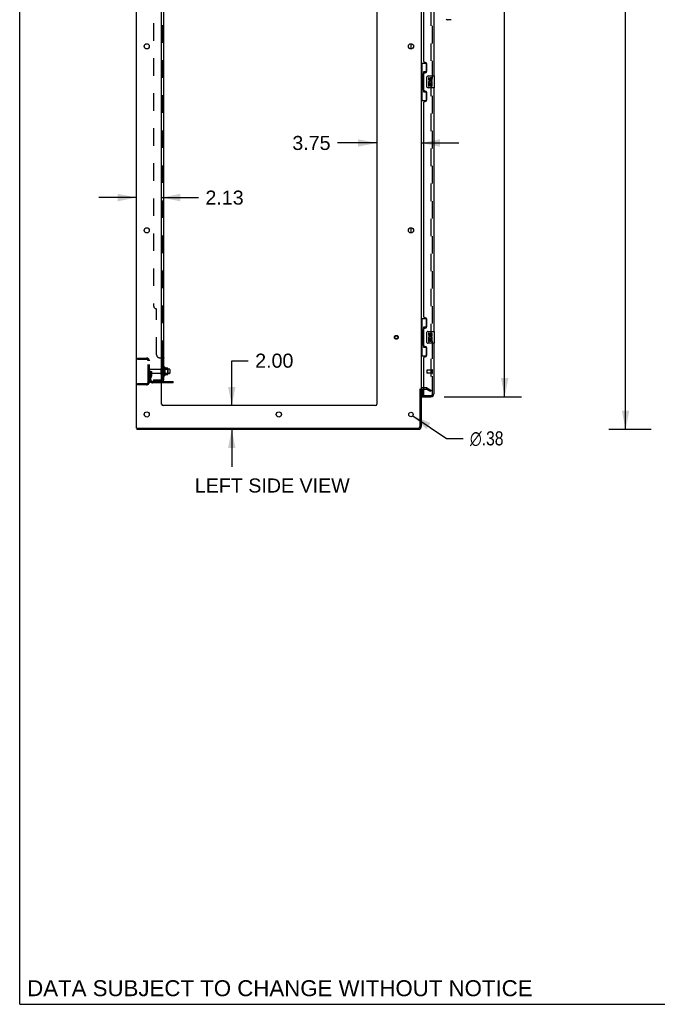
# Model space of a CAD drawing. Header units: inches. Extents: x 0 to 268, y 0 to 174.
# Tile 1 of 88: x 0 to 54, y 0 to 83. Entities that reach past the tile are written whole.
import ezdxf

# ---------------------------------------------------------------- set-up
doc = ezdxf.new("R2010")
doc.units = ezdxf.units.IN
doc.header["$LTSCALE"] = 14.749625
doc.header["$MEASUREMENT"] = 0
doc.linetypes.add('HIDDEN', pattern=[0.2, 0.1, -0.1])
doc.layers.get('0').update_dxf_attribs({"linetype": 'CONTINUOUS'})
for name, color, linetype in [('DEFAULT_2', 8, 'HIDDEN'), ('DIMENSIONS', 7, 'CONTINUOUS'), ('LEFTHAND_DOOR_ASSEMBLY', 7, 'CONTINUOUS'), ('RIGHTHAND_DOOR_ASSEMBLY', 7, 'CONTINUOUS'), ('SUBPANEL', 7, 'CONTINUOUS')]:
    doc.layers.add(name, color=color, linetype=linetype)
doc.styles.get("Standard").update_dxf_attribs({"font": 'arial.ttf'})
doc.styles.add('TEXTSTYLE_1', font='gdt', dxfattribs={"width": 0.8})
doc.dimstyles.new('DIMSTYLE_1', dxfattribs={"dimtxt": 1.183125, "dimasz": 1.5775, "dimexe": 0.09, "dimexo": 0.07, "dimgap": 0.0375, "dimtad": 0, "dimtih": 1, "dimtoh": 1, "dimzin": 4, "dimdsep": 46, "dimtxsty": 'Standard', "dimblk": '_FILLED', "dimblk1": '_FILLED', "dimblk2": '_FILLED', "dimcen": 0.09, "dimadec": 3, "dimazin": 1, "dimtfac": 1, "dimtdec": 3, "dimtofl": 0, "dimtmove": 0, "dimatfit": 3, "dimldrblk": '_FILLED', "dimfxl": 0, "dimtolj": 1, "dimtzin": 4, "dimarcsym": 0})
doc.dimstyles.new('DIMSTYLE_2', dxfattribs={"dimtxt": 1.183125, "dimasz": 1.5775, "dimexe": 0.09, "dimexo": 0.07, "dimgap": 0.09, "dimtad": 0, "dimtih": 1, "dimtoh": 1, "dimzin": 4, "dimdsep": 46, "dimtxsty": 'Standard', "dimblk": '_FILLED', "dimblk1": '_FILLED', "dimblk2": '_FILLED', "dimcen": 0.09, "dimadec": 3, "dimazin": 1, "dimtfac": 1, "dimtdec": 3, "dimtofl": 0, "dimtmove": 0, "dimatfit": 1, "dimldrblk": '_FILLED', "dimfxl": 0, "dimtolj": 1, "dimtzin": 4, "dimarcsym": 0})

# ---------------------------------------------------------------- blocks, each defined once
blk = doc.blocks.new('_FILLED')
at = {"color": 0, "linetype": 'ByBlock'}
blk.add_solid([(0, 0), (-1, 0.2), (-1, -0.2)], dxfattribs=at)
blk = doc.blocks.new('*D9')
at = {"layer": 'DIMENSIONS', "color": 2, "linetype": 'Continuous'}
for p, q in [((35.74, 125.657), (42.257, 125.657)), ((40.838, 125.657), (40.838, 90.594)), ((40.838, 51.157), (40.838, 86.453)), ((35.74, 51.157), (42.257, 51.157))]:
    blk.add_line(p, q, dxfattribs=at)
at = {"layer": 'DIMENSIONS', "color": 2, "linetype": 'Continuous', "xscale": 1.5775, "yscale": 1.5775, "zscale": 1.5775}
for p, rotation in [((40.838, 125.657), 90), ((40.838, 51.157), 270)]:
    blk.add_blockref('_FILLED', p, dxfattribs=dict(at, rotation=rotation))
at = {"layer": 'DIMENSIONS', "color": 2, "linetype": 'Continuous', "insert": (40.838, 90.003), "char_height": 1.1831, "width": 6.05197, "attachment_point": 2, "line_spacing_factor": 0.9}
blk.add_mtext('74.50\\PDOORS', dxfattribs=at)
blk = doc.blocks.new('*D12')
at = {"layer": 'DIMENSIONS', "color": 2, "linetype": 'Continuous'}
for p, q in [((17.862, 50.407), (17.862, 54.188)), ((17.862, 54.188), (19.242, 54.188)), ((17.862, 48.407), (17.862, 45.252))]:
    blk.add_line(p, q, dxfattribs=at)
at = {"layer": 'DIMENSIONS', "color": 2, "linetype": 'Continuous', "xscale": 1.5775, "yscale": 1.5775, "zscale": 1.5775}
for p, rotation in [((17.862, 50.407), 270), ((17.862, 48.407), 90)]:
    blk.add_blockref('_FILLED', p, dxfattribs=dict(at, rotation=rotation))
at = {"layer": 'DIMENSIONS', "color": 2, "linetype": 'Continuous', "insert": (19.833, 54.78), "char_height": 1.1831, "width": 3.21511, "attachment_point": 1, "line_spacing_factor": 0.9}
blk.add_mtext('2.00', dxfattribs=at)
blk = doc.blocks.new('*D13')
at = {"layer": 'DIMENSIONS', "color": 2, "linetype": 'Continuous'}
for p, q in [((9.824, 67.919), (6.669, 67.919)), ((11.949, 67.919), (15.051, 67.919))]:
    blk.add_line(p, q, dxfattribs=at)
at = {"layer": 'DIMENSIONS', "color": 2, "linetype": 'Continuous', "xscale": 1.5775, "yscale": 1.5775, "zscale": 1.5775}
blk.add_blockref('_FILLED', (9.824, 67.919), dxfattribs=at)
at = {"layer": 'DIMENSIONS', "color": 2, "linetype": 'Continuous', "xscale": 1.5775, "yscale": 1.5775, "zscale": 1.5775, "rotation": 180}
blk.add_blockref('_FILLED', (11.949, 67.919), dxfattribs=at)
at = {"layer": 'DIMENSIONS', "color": 2, "linetype": 'Continuous', "insert": (15.643, 68.51), "char_height": 1.1831, "width": 3.21511, "attachment_point": 1, "line_spacing_factor": 0.9}
blk.add_mtext('2.13', dxfattribs=at)
blk = doc.blocks.new('*D14')
at = {"layer": 'DIMENSIONS', "color": 2, "linetype": 'Continuous'}
for p, q in [((30.074, 72.517), (26.77, 72.517)), ((33.824, 72.517), (36.979, 72.517))]:
    blk.add_line(p, q, dxfattribs=at)
at = {"layer": 'DIMENSIONS', "color": 2, "linetype": 'Continuous', "xscale": 1.5775, "yscale": 1.5775, "zscale": 1.5775}
blk.add_blockref('_FILLED', (30.074, 72.517), dxfattribs=at)
at = {"layer": 'DIMENSIONS', "color": 2, "linetype": 'Continuous', "xscale": 1.5775, "yscale": 1.5775, "zscale": 1.5775, "rotation": 180}
blk.add_blockref('_FILLED', (33.824, 72.517), dxfattribs=at)
at = {"layer": 'DIMENSIONS', "color": 2, "linetype": 'Continuous', "insert": (26.178, 73.109), "char_height": 1.1831, "width": 3.21511, "attachment_point": 3, "line_spacing_factor": 0.9}
blk.add_mtext('3.75', dxfattribs=at)
blk = doc.blocks.new('*D18')
at = {"layer": 'DIMENSIONS', "color": 2, "linetype": 'Continuous'}
for p, q in [((53.166, 128.407), (49.605, 128.407)), ((51.025, 128.407), (51.025, 89.59)), ((51.025, 48.407), (51.025, 87.224)), ((53.166, 48.407), (49.605, 48.407))]:
    blk.add_line(p, q, dxfattribs=at)
at = {"layer": 'DIMENSIONS', "color": 2, "linetype": 'Continuous', "xscale": 1.5775, "yscale": 1.5775, "zscale": 1.5775}
for p, rotation in [((51.025, 128.407), 90), ((51.025, 48.407), 270)]:
    blk.add_blockref('_FILLED', p, dxfattribs=dict(at, rotation=rotation))
at = {"layer": 'DIMENSIONS', "color": 2, "linetype": 'Continuous', "insert": (51.025, 88.999), "char_height": 1.1831, "width": 4.13434, "attachment_point": 2, "line_spacing_factor": 0.9}
blk.add_mtext('80.00', dxfattribs=at)
blk = doc.blocks.new('*D20')
at = {"layer": 'DIMENSIONS', "color": 2, "linetype": 'Continuous'}
for p, q in [((33.105, 49.553), (35.953, 47.649)), ((35.953, 47.649), (37.334, 47.649))]:
    blk.add_line(p, q, dxfattribs=at)
at = {"layer": 'DIMENSIONS', "color": 2, "linetype": 'Continuous', "xscale": 1.5775, "yscale": 1.5775, "zscale": 1.5775, "rotation": 146.2425414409}
blk.add_blockref('_FILLED', (33.105, 49.553), dxfattribs=at)
at = {"layer": 'DIMENSIONS', "color": 2, "linetype": 'Continuous', "insert": (37.925, 48.241), "char_height": 1.18312, "width": 3.87338, "attachment_point": 1, "line_spacing_factor": 0.9, "style": 'TEXTSTYLE_1'}
blk.add_mtext('{\\fgdt;n}\\fArial;.38', dxfattribs=at)

msp = doc.modelspace()

# ---------------------------------------------------------------- linework, layer by layer
at = {"color": 7, "linetype": 'Continuous'}
for p, q in [((0, 0), (0, 173.525)), ((32.97, 80.44), (32.97, 80.875)), ((32.97, 64.94), (32.97, 65.375)), ((12.223, 53.638), (12.223, 52.926)), ((12.479, 53.56), (12.251, 53.56)), ((12.489, 53.027), (12.489, 53.538)), ((12.623, 53.47), (12.489, 53.47)), ((12.623, 53.095), (12.489, 53.095)), ((12.653, 53.44), (12.653, 53.125)), ((12.928, 52.334), (11.949, 52.334)), ((12.479, 53.005), (12.251, 53.005)), ((12.928, 52.334), (12.928, 52.438)), ((33.72, 51.803), (33.824, 51.803)), ((9.876, 48.511), (9.876, 48.407)), ((9.881, 48.511), (9.914, 48.511)), ((0, 0), (268.175, 0))]:
    msp.add_line(p, q, dxfattribs=at)
at = {"color": 3, "linetype": 'Continuous'}
for p, q in [((9.824, 48.511), (9.824, 128.303)), ((11.949, 50.532), (11.949, 124.907)), ((30.074, 124.907), (30.074, 50.532)), ((33.824, 124.959), (33.824, 51.855)), ((11.949, 52.438), (12.928, 52.438)), ((33.72, 48.654), (33.72, 51.814)), ((33.824, 51.803), (33.824, 48.654)), ((34.028, 51.803), (33.967, 51.803)), ((29.949, 50.407), (12.074, 50.407)), ((9.824, 48.511), (9.881, 48.511)), ((33.578, 48.407), (9.876, 48.407)), ((9.914, 48.511), (33.578, 48.511))]:
    msp.add_line(p, q, dxfattribs=at)
for centre, radius in [((10.699, 80.657), 0.219), ((32.949, 80.657), 0.219), ((10.699, 65.157), 0.219), ((32.949, 65.157), 0.219), ((10.699, 49.657), 0.219), ((21.824, 49.657), 0.219), ((32.949, 49.657), 0.188)]:
    msp.add_circle(centre, radius, dxfattribs=at)
at = {"color": 7, "linetype": 'Continuous'}
for centre, radius, start, end in [((11.973, 53.54), 0.055, 360, 115.90936), ((12.192, 53.616), 0.0384, 34.44966, 180), ((11.623, 53.282), 0.698, 23.96793, 30.66313), ((12.27, 53.57), 0.01, 203.96793, 270), ((12.479, 53.55), 0.01, 5.19383, 90), ((12.348, 53.538), 0.141, 0, 5.20805), ((12.623, 53.44), 0.03, 359.99999, 90), ((12.623, 53.125), 0.03, 270, 0.00001), ((11.973, 53.025), 0.055, 244.09064, 0), ((12.192, 52.948), 0.0384, 180, 325.55034), ((11.623, 53.282), 0.698, 329.33687, 336.03207), ((12.27, 52.995), 0.01, 90, 156.03207), ((12.479, 53.015), 0.01, 270, 354.80617), ((12.348, 53.027), 0.141, 354.79195, 360)]:
    msp.add_arc(centre, radius, start, end, dxfattribs=at)
at = {"color": 3, "linetype": 'Continuous'}
for centre, radius, start, end in [((33.967, 51.661), 0.142, 90, 180), ((12.074, 50.532), 0.125, 180, 270), ((29.949, 50.532), 0.125, 270, 360), ((33.578, 48.654), 0.246, 270, 360), ((33.578, 48.654), 0.142, 270, 360)]:
    msp.add_arc(centre, radius, start, end, dxfattribs=at)
at = {"layer": 'DEFAULT_2', "color": 8, "linetype": 'HIDDEN'}
for p, q in [((34.637, 125.142), (34.637, 51.673)), ((9.928, 54.407), (10.682, 54.407)), ((9.928, 54.303), (9.928, 54.407)), ((9.928, 54.303), (10.682, 54.303)), ((10.824, 52.404), (10.824, 54.161)), ((10.928, 52.404), (10.928, 54.161)), ((11.032, 53.282), (10.928, 53.282)), ((11.856, 53.447), (10.958, 53.447)), ((11.856, 53.117), (10.958, 53.117)), ((11.018, 52.942), (11.018, 53.282)), ((11.018, 53.107), (11.122, 53.107)), ((11.032, 53.282), (11.122, 53.282)), ((11.032, 52.581), (11.032, 53.282)), ((11.122, 52.942), (11.122, 53.282)), ((11.918, 53.025), (11.918, 53.54)), ((12.028, 53.025), (12.028, 53.54)), ((12.489, 53.47), (12.028, 53.47)), ((12.489, 53.095), (12.028, 53.095)), ((12.153, 53.616), (12.153, 52.948)), ((12.173, 53.466), (12.153, 53.486)), ((12.173, 53.099), (12.153, 53.079)), ((12.173, 53.466), (12.469, 53.466)), ((12.173, 53.466), (12.173, 53.099)), ((12.173, 53.099), (12.469, 53.099)), ((12.469, 53.466), (12.489, 53.486)), ((12.469, 53.466), (12.469, 53.099)), ((12.469, 53.099), (12.489, 53.079)), ((9.928, 52.261), (10.682, 52.261)), ((9.928, 52.261), (9.928, 52.157)), ((11.016, 52.936), (10.968, 52.868)), ((11.101, 52.875), (11.052, 52.807)), ((11.949, 52.438), (11.175, 52.438)), ((11.949, 52.334), (11.175, 52.334)), ((12.425, 52.334), (12.425, 52.438)), ((12.681, 52.334), (12.681, 52.438)), ((10.682, 52.157), (9.928, 52.157)), ((34.229, 51.907), (33.967, 51.907)), ((34.028, 51.803), (34.229, 51.803)), ((34.585, 51.603), (34.245, 51.799)), ((34.297, 51.889), (34.637, 51.693)), ((34.637, 51.693), (34.585, 51.603)), ((34.612, 51.655), (34.614, 51.654))]:
    msp.add_line(p, q, dxfattribs=at)
for points in [[(34.62, 51.653), (34.619, 51.653), (34.617, 51.653), (34.615, 51.653), (34.614, 51.654)], [(34.637, 51.673), (34.637, 51.67), (34.636, 51.668), (34.636, 51.666), (34.635, 51.664), (34.634, 51.662), (34.633, 51.66), (34.632, 51.658), (34.63, 51.657), (34.629, 51.656), (34.627, 51.655), (34.625, 51.654), (34.623, 51.653), (34.621, 51.653), (34.62, 51.653)]]:
    msp.add_lwpolyline(points, dxfattribs=at)
for radius in [0.164, 0.124]:
    msp.add_circle((31.72, 56.157), radius, dxfattribs=at)
for centre, radius, start, end in [((10.682, 54.161), 0.246, 0, 90), ((10.682, 54.161), 0.142, 0, 90), ((10.958, 53.417), 0.03, 90, 180), ((10.958, 53.147), 0.03, 180, 270), ((11.856, 53.51), 0.0625, 270, 360), ((11.856, 53.055), 0.0625, 0, 90), ((11.973, 53.54), 0.055, 115.90936, 180), ((10.682, 52.404), 0.246, 270, 360), ((10.682, 52.404), 0.142, 270, 360), ((11.136, 52.746), 0.208, 144.24611, 180), ((11.175, 52.581), 0.246, 180, 270), ((11.008, 52.942), 0.01, 324.24611, 360), ((11.136, 52.746), 0.104, 144.24611, 180), ((11.175, 52.581), 0.142, 180, 270), ((11.008, 52.942), 0.114, 324.24611, 360), ((11.973, 53.025), 0.055, 180, 244.09064), ((33.967, 51.661), 0.246, 90, 180), ((34.229, 51.77), 0.137, 60, 90), ((34.229, 51.77), 0.033, 60, 90)]:
    msp.add_arc(centre, radius, start, end, dxfattribs=at)
at = {"layer": 'LEFTHAND_DOOR_ASSEMBLY', "color": 8, "linetype": 'HIDDEN'}
for p, q in [((34.778, 51.404), (34.778, 125.411)), ((34.278, 53.375), (34.278, 53.147)), ((34.735, 53.385), (34.288, 53.385)), ((34.735, 53.137), (34.288, 53.137)), ((34.735, 53.403), (34.735, 53.119)), ((34.048, 51.261), (34.636, 51.261))]:
    msp.add_line(p, q, dxfattribs=at)
at = {"layer": 'LEFTHAND_DOOR_ASSEMBLY', "color": 3, "linetype": 'Continuous'}
for p, q in [((34.882, 98.657), (34.882, 78.157)), ((34.028, 79.365), (34.028, 97.45)), ((34.148, 79.305), (34.088, 79.305)), ((34.278, 78.555), (34.278, 79.175)), ((34.028, 76.95), (34.028, 78.365)), ((34.088, 78.425), (34.148, 78.425)), ((34.882, 77.157), (34.882, 56.657)), ((34.148, 76.89), (34.088, 76.89)), ((34.278, 76.14), (34.278, 76.76)), ((34.028, 57.865), (34.028, 75.95)), ((34.088, 76.01), (34.148, 76.01)), ((34.148, 57.805), (34.088, 57.805)), ((34.278, 57.055), (34.278, 57.675)), ((34.028, 55.45), (34.028, 56.865)), ((34.088, 56.925), (34.148, 56.925)), ((34.882, 55.657), (34.882, 51.404)), ((34.148, 55.39), (34.088, 55.39)), ((34.278, 54.64), (34.278, 55.26)), ((34.028, 51.281), (34.028, 54.45)), ((34.088, 54.51), (34.148, 54.51)), ((33.903, 51.157), (34.636, 51.157))]:
    msp.add_line(p, q, dxfattribs=at)
at = {"layer": 'LEFTHAND_DOOR_ASSEMBLY', "color": 7, "linetype": 'Continuous'}
for p, q in [((36.275, 82.895), (35.993, 82.895)), ((33.824, 79.232), (34.265, 79.232)), ((33.863, 79.232), (33.863, 78.207)), ((34.228, 79.232), (34.228, 78.452)), ((33.842, 78.207), (33.964, 78.207)), ((33.842, 78.207), (33.842, 77.107)), ((33.964, 78.237), (33.964, 78.258)), ((33.964, 77.107), (33.964, 78.207)), ((34.228, 78.497), (34.001, 78.497)), ((34.001, 78.497), (34.001, 76.817)), ((34.287, 77.257), (34.287, 78.057)), ((34.387, 78.157), (34.927, 78.157)), ((34.488, 78.003), (34.425, 78.003)), ((34.425, 78.003), (34.425, 77.867)), ((34.488, 77.867), (34.488, 78.003)), ((34.553, 77.929), (34.553, 77.86)), ((34.942, 77.172), (34.942, 78.142)), ((33.842, 77.107), (33.964, 77.107)), ((33.863, 77.107), (33.863, 76.082)), ((34.927, 77.157), (34.387, 77.157)), ((34.443, 77.542), (34.425, 77.542)), ((34.425, 77.542), (34.425, 77.311)), ((34.425, 77.311), (34.488, 77.311)), ((34.478, 77.542), (34.505, 77.561)), ((34.478, 77.542), (34.739, 77.542)), ((34.488, 77.479), (34.553, 77.479)), ((34.488, 77.311), (34.488, 77.479)), ((34.553, 77.479), (34.553, 77.343)), ((34.553, 77.343), (34.614, 77.343)), ((34.614, 77.867), (34.614, 77.909)), ((34.614, 77.479), (34.676, 77.479)), ((34.614, 77.343), (34.614, 77.479)), ((34.669, 77.578), (34.726, 77.553)), ((34.676, 77.909), (34.676, 77.772)), ((34.676, 77.772), (34.739, 77.772)), ((34.676, 77.479), (34.676, 77.311)), ((34.676, 77.311), (34.739, 77.311)), ((34.739, 77.772), (34.739, 77.909)), ((34.739, 77.311), (34.739, 77.542)), ((33.964, 77.056), (33.964, 77.077)), ((34.001, 76.817), (34.228, 76.817)), ((34.228, 76.862), (34.228, 76.082)), ((33.824, 76.082), (34.265, 76.082)), ((33.824, 57.732), (34.265, 57.732)), ((33.863, 57.732), (33.863, 56.707)), ((34.228, 57.732), (34.228, 56.952)), ((33.842, 56.707), (33.964, 56.707)), ((33.842, 56.707), (33.842, 55.607)), ((33.964, 56.737), (33.964, 56.758)), ((33.964, 55.607), (33.964, 56.707)), ((34.228, 56.997), (34.001, 56.997)), ((34.001, 56.997), (34.001, 55.317)), ((34.287, 55.757), (34.287, 56.557)), ((34.387, 56.657), (34.927, 56.657)), ((34.488, 56.503), (34.425, 56.503)), ((34.425, 56.503), (34.425, 56.367)), ((34.488, 56.367), (34.488, 56.503)), ((34.553, 56.429), (34.553, 56.36)), ((34.614, 56.367), (34.614, 56.409)), ((34.676, 56.409), (34.676, 56.272)), ((34.739, 56.272), (34.739, 56.409)), ((34.942, 55.672), (34.942, 56.642)), ((33.842, 55.607), (33.964, 55.607)), ((33.863, 55.607), (33.863, 54.582)), ((33.964, 55.556), (33.964, 55.577)), ((34.927, 55.657), (34.387, 55.657)), ((34.443, 56.042), (34.425, 56.042)), ((34.425, 56.042), (34.425, 55.811)), ((34.425, 55.811), (34.488, 55.811)), ((34.478, 56.042), (34.505, 56.061)), ((34.478, 56.042), (34.739, 56.042)), ((34.488, 55.979), (34.553, 55.979)), ((34.488, 55.811), (34.488, 55.979)), ((34.553, 55.979), (34.553, 55.843)), ((34.553, 55.843), (34.614, 55.843)), ((34.614, 55.979), (34.676, 55.979)), ((34.614, 55.843), (34.614, 55.979)), ((34.669, 56.078), (34.726, 56.053)), ((34.676, 56.272), (34.739, 56.272)), ((34.676, 55.979), (34.676, 55.811)), ((34.676, 55.811), (34.739, 55.811)), ((34.739, 55.811), (34.739, 56.042)), ((34.001, 55.317), (34.228, 55.317)), ((34.228, 55.362), (34.228, 54.582)), ((33.824, 54.582), (34.265, 54.582)), ((33.903, 51.788), (33.903, 51.281)), ((33.903, 51.261), (34.048, 51.261)), ((33.903, 51.261), (33.903, 51.157))]:
    msp.add_line(p, q, dxfattribs=at)
for points in [[(34.001, 78.473), (34.002, 78.47), (34.002, 78.466), (34.003, 78.462), (34.004, 78.458), (34.006, 78.453), (34.008, 78.448), (34.01, 78.443), (34.013, 78.437), (34.017, 78.43), (34.021, 78.423), (34.025, 78.416), (34.03, 78.408), (34.035, 78.4), (34.037, 78.396)], [(34.287, 78.057), (34.288, 78.063), (34.288, 78.07), (34.289, 78.076), (34.29, 78.082), (34.292, 78.088), (34.294, 78.093)], [(34.294, 77.221), (34.292, 77.227), (34.29, 77.233), (34.289, 77.239), (34.288, 77.245), (34.288, 77.251), (34.287, 77.257)], [(34.037, 76.918), (34.035, 76.915), (34.03, 76.906), (34.025, 76.898), (34.021, 76.891), (34.017, 76.884), (34.013, 76.878), (34.01, 76.872), (34.008, 76.866), (34.006, 76.861), (34.004, 76.856), (34.003, 76.852), (34.002, 76.848), (34.002, 76.844), (34.001, 76.841)], [(34.001, 56.973), (34.002, 56.97), (34.002, 56.966), (34.003, 56.962), (34.004, 56.958), (34.006, 56.953), (34.008, 56.948), (34.01, 56.943), (34.013, 56.937), (34.017, 56.93), (34.021, 56.923), (34.025, 56.916), (34.03, 56.908), (34.035, 56.9), (34.037, 56.896)], [(34.287, 56.557), (34.288, 56.563), (34.288, 56.57), (34.289, 56.576), (34.29, 56.582), (34.292, 56.588), (34.294, 56.593)], [(34.294, 55.721), (34.292, 55.727), (34.29, 55.733), (34.289, 55.739), (34.288, 55.745), (34.288, 55.751), (34.287, 55.757)], [(34.037, 55.418), (34.035, 55.415), (34.03, 55.406), (34.025, 55.398), (34.021, 55.391), (34.017, 55.384), (34.013, 55.378), (34.01, 55.372), (34.008, 55.366), (34.006, 55.361), (34.004, 55.356), (34.003, 55.352), (34.002, 55.348), (34.002, 55.344), (34.001, 55.341)]]:
    msp.add_lwpolyline(points, dxfattribs=at)
for centre, radius, start, end in [((35.993, 82.974), 0.0787, 180, 270), ((36.275, 82.974), 0.0787, 270, 315), ((34.387, 78.057), 0.1, 90, 158.79459), ((34.645, 77.909), 0.0943, 68.69989, 167.43379), ((34.645, 77.909), 0.0314, 0, 180.04847), ((34.645, 77.909), 0.0943, 0, 68.67039), ((34.927, 78.142), 0.015, 0, 90), ((34.387, 77.257), 0.1, 201.20502, 270), ((34.519, 77.867), 0.0943, 180, 360), ((34.579, 77.615), 0.154, 161.41988, 206.19629), ((34.582, 77.615), 0.157, 336.59665, 161.87913), ((34.582, 77.615), 0.157, 205.73705, 207.8532), ((34.519, 77.867), 0.0314, 180, 261.22946), ((34.582, 77.615), 0.0943, 336.59665, 215.11217), ((34.519, 77.872), 0.0362, 263.42855, 341.76278), ((34.927, 77.172), 0.015, 270, 360), ((34.387, 56.557), 0.1, 90, 158.79459), ((34.645, 56.409), 0.0943, 68.69989, 167.43379), ((34.645, 56.409), 0.0314, 0, 180.04847), ((34.645, 56.409), 0.0943, 0, 68.67039), ((34.927, 56.642), 0.015, 0, 90), ((34.387, 55.757), 0.1, 201.20502, 270), ((34.519, 56.367), 0.0943, 180, 360), ((34.579, 56.115), 0.154, 161.41988, 206.19629), ((34.582, 56.115), 0.157, 336.59665, 161.87913), ((34.582, 56.115), 0.157, 205.73705, 207.8532), ((34.519, 56.367), 0.0314, 180, 261.22946), ((34.582, 56.115), 0.0943, 336.59665, 215.11217), ((34.519, 56.372), 0.0362, 263.42855, 341.76278), ((34.927, 55.672), 0.015, 270, 360), ((33.923, 51.281), 0.02, 180, 270), ((34.718, 51.547), 0.26, 267.41339, 270)]:
    msp.add_arc(centre, radius, start, end, dxfattribs=at)
at = {"layer": 'LEFTHAND_DOOR_ASSEMBLY', "color": 3, "linetype": 'Continuous'}
for centre, radius, start, end in [((34.088, 79.365), 0.06, 180, 270), ((34.148, 79.175), 0.13, 0, 90), ((34.088, 78.365), 0.06, 90, 180), ((34.148, 78.555), 0.13, 270, 360), ((34.088, 76.95), 0.06, 180, 270), ((34.148, 76.76), 0.13, 0, 90), ((34.088, 75.95), 0.06, 90, 180), ((34.148, 76.14), 0.13, 270, 360), ((34.088, 57.865), 0.06, 180, 270), ((34.148, 57.675), 0.13, 0, 90), ((34.088, 56.865), 0.06, 90, 180), ((34.148, 57.055), 0.13, 270, 360), ((34.088, 55.45), 0.06, 180, 270), ((34.148, 55.26), 0.13, 0, 90), ((34.088, 54.45), 0.06, 90, 180), ((34.148, 54.64), 0.13, 270, 360), ((34.636, 51.404), 0.246, 270, 360), ((34.048, 51.281), 0.02, 180, 270)]:
    msp.add_arc(centre, radius, start, end, dxfattribs=at)
at = {"layer": 'LEFTHAND_DOOR_ASSEMBLY', "color": 8, "linetype": 'HIDDEN'}
for centre, radius, start, end in [((34.288, 53.375), 0.01, 90, 180), ((34.288, 53.147), 0.01, 180, 270), ((34.757, 53.403), 0.0215, 0, 180), ((34.757, 53.119), 0.0215, 180, 360), ((34.636, 51.404), 0.142, 270, 360)]:
    msp.add_arc(centre, radius, start, end, dxfattribs=at)
at = {"layer": 'LEFTHAND_DOOR_ASSEMBLY', "color": 7, "linetype": 'Continuous'}
for centre, start_param, end_param in [((34.068, 78.248), 0.699287, 1.51401), ((34.068, 78.248), -4.655602, -3.84088), ((34.068, 77.067), 0.699287, 1.51401), ((34.068, 77.067), -4.655602, -3.84088), ((34.068, 56.748), 0.699287, 1.51401), ((34.068, 56.748), -4.655602, -3.84088), ((34.068, 55.567), 0.699287, 1.51401), ((34.068, 55.567), -4.655602, -3.84088)]:
    msp.add_ellipse(centre, major_axis=(0, 0.18), ratio=0.579493, start_param=start_param, end_param=end_param, dxfattribs=at)
at = {"layer": 'RIGHTHAND_DOOR_ASSEMBLY', "color": 8, "linetype": 'HIDDEN'}
for p, q in [((34.778, 51.404), (34.778, 125.411)), ((34.048, 51.261), (34.636, 51.261))]:
    msp.add_line(p, q, dxfattribs=at)
at = {"layer": 'RIGHTHAND_DOOR_ASSEMBLY', "color": 7, "linetype": 'Continuous'}
for centre, start, end in [((35.993, 82.974), 188.98198, 270), ((36.275, 82.974), 270, 315)]:
    msp.add_arc(centre, 0.0787, start, end, dxfattribs=at)
at = {"layer": 'RIGHTHAND_DOOR_ASSEMBLY', "color": 8, "linetype": 'HIDDEN'}
msp.add_arc((34.636, 51.404), 0.142, 270, 360, dxfattribs=at)
at = {"layer": 'SUBPANEL', "color": 3, "linetype": 'Continuous'}
for p, q in [((12.153, 52.563), (12.153, 124.251)), ((11.949, 54.438), (12.099, 54.438))]:
    msp.add_line(p, q, dxfattribs=at)
at = {"layer": 'SUBPANEL', "color": 8, "linetype": 'HIDDEN'}
for p, q in [((12.028, 54.403), (12.028, 122.411)), ((11.278, 118.001), (11.278, 58.813)), ((11.528, 54.688), (11.528, 58.563)), ((11.778, 54.438), (11.949, 54.438)), ((12.004, 54.428), (12.005, 54.426)), ((12.005, 54.426), (12.007, 54.424)), ((12.008, 54.423), (12.01, 54.421)), ((12.022, 54.413), (12.024, 54.411)), ((12.026, 54.409), (12.027, 54.408)), ((12.028, 54.406), (12.028, 54.405)), ((12.028, 54.405), (12.028, 54.403)), ((12.028, 54.041), (12.153, 54.041)), ((12.102, 54.437), (12.104, 54.435)), ((12.144, 54.416), (12.147, 54.414)), ((12.028, 53.76), (12.153, 53.76)), ((12.028, 53.532), (12.153, 53.532)), ((11.278, 52.563), (11.916, 52.563)), ((11.278, 52.563), (11.278, 52.438)), ((11.916, 52.438), (11.278, 52.438)), ((11.528, 52.563), (11.528, 52.438)), ((12.053, 52.563), (12.003, 52.604)), ((12.028, 53.032), (12.153, 53.032)), ((12.028, 52.584), (12.029, 52.583)), ((12.028, 52.565), (12.028, 52.563))]:
    msp.add_line(p, q, dxfattribs=at)
at = {"layer": 'SUBPANEL', "color": 7, "linetype": 'Continuous'}
for p, q in [((12.028, 54.403), (12.153, 54.403)), ((12.028, 52.563), (12.028, 54.403)), ((12.028, 52.563), (12.153, 52.563)), ((12.099, 52.525), (12.053, 52.563))]:
    msp.add_line(p, q, dxfattribs=at)
at = {"layer": 'SUBPANEL', "color": 8, "linetype": 'HIDDEN'}
for points in [[(12.003, 54.438), (12.002, 54.436), (12.002, 54.435), (12.002, 54.433), (12.003, 54.431), (12.003, 54.429)], [(12.152, 54.408), (12.153, 54.406), (12.153, 54.405), (12.153, 54.403)], [(12.088, 52.563), (12.088, 52.563), (12.088, 52.563), (12.088, 52.563), (12.088, 52.563), (12.087, 52.563), (12.087, 52.563), (12.086, 52.564), (12.085, 52.564), (12.085, 52.564), (12.084, 52.564), (12.083, 52.564), (12.083, 52.564), (12.082, 52.564), (12.081, 52.564), (12.08, 52.565), (12.08, 52.565), (12.079, 52.565), (12.078, 52.565), (12.077, 52.565), (12.076, 52.565), (12.075, 52.566), (12.075, 52.566), (12.074, 52.566), (12.073, 52.566), (12.072, 52.567), (12.071, 52.567), (12.07, 52.567), (12.069, 52.567), (12.068, 52.568), (12.067, 52.568), (12.066, 52.568), (12.065, 52.569), (12.064, 52.569), (12.063, 52.569), (12.062, 52.569), (12.061, 52.57), (12.06, 52.57), (12.059, 52.571), (12.058, 52.571), (12.057, 52.571), (12.056, 52.572), (12.055, 52.572), (12.054, 52.572), (12.053, 52.573), (12.051, 52.573), (12.05, 52.574), (12.049, 52.574), (12.048, 52.575), (12.047, 52.575), (12.046, 52.575), (12.045, 52.576), (12.044, 52.576), (12.043, 52.577), (12.042, 52.577), (12.041, 52.578), (12.04, 52.578), (12.039, 52.578), (12.038, 52.579), (12.038, 52.579), (12.037, 52.58), (12.036, 52.58), (12.035, 52.58), (12.034, 52.581), (12.033, 52.581), (12.033, 52.582), (12.032, 52.582), (12.031, 52.582), (12.03, 52.583), (12.03, 52.583), (12.029, 52.584), (12.028, 52.584), (12.028, 52.584), (12.027, 52.585), (12.026, 52.585), (12.026, 52.585), (12.025, 52.586), (12.025, 52.586), (12.025, 52.586), (12.024, 52.586), (12.024, 52.586)], [(12.024, 52.586), (12.024, 52.586), (12.025, 52.586), (12.025, 52.586), (12.025, 52.586), (12.025, 52.586), (12.026, 52.585), (12.026, 52.585), (12.027, 52.585), (12.027, 52.584), (12.028, 52.584)], [(12.085, 52.563), (12.085, 52.563), (12.086, 52.563), (12.087, 52.563), (12.087, 52.563), (12.087, 52.563), (12.088, 52.563), (12.088, 52.563), (12.088, 52.563)]]:
    msp.add_lwpolyline(points, dxfattribs=at)
at = {"layer": 'SUBPANEL', "color": 7, "linetype": 'Continuous'}
for points in [[(12.003, 54.438), (12.002, 54.436), (12.002, 54.435), (12.002, 54.433), (12.003, 54.431), (12.003, 54.429), (12.004, 54.428), (12.005, 54.426), (12.007, 54.424), (12.008, 54.423), (12.01, 54.421), (12.012, 54.42), (12.014, 54.419), (12.018, 54.416)], [(12.018, 54.416), (12.02, 54.414), (12.022, 54.413), (12.024, 54.411), (12.026, 54.409), (12.027, 54.408), (12.028, 54.406), (12.028, 54.405), (12.028, 54.403)], [(12.003, 52.604), (12.002, 52.604), (12.002, 52.603), (12.002, 52.602), (12.003, 52.601), (12.003, 52.599), (12.004, 52.598), (12.005, 52.596), (12.007, 52.595), (12.008, 52.593), (12.01, 52.591), (12.014, 52.587)], [(12.014, 52.587), (12.016, 52.585), (12.018, 52.582), (12.02, 52.58), (12.022, 52.577), (12.024, 52.575)], [(12.024, 52.575), (12.026, 52.572), (12.027, 52.57), (12.028, 52.567), (12.028, 52.565)]]:
    msp.add_lwpolyline(points, dxfattribs=at)
at = {"layer": 'SUBPANEL', "color": 3, "linetype": 'Continuous'}
for points in [[(12.099, 54.438), (12.102, 54.437), (12.104, 54.435), (12.108, 54.433), (12.111, 54.431), (12.115, 54.43), (12.119, 54.428), (12.127, 54.425)], [(12.127, 54.425), (12.13, 54.423), (12.134, 54.421), (12.138, 54.42), (12.141, 54.418), (12.144, 54.416), (12.147, 54.414), (12.149, 54.412), (12.151, 54.41), (12.152, 54.408), (12.153, 54.406), (12.153, 54.405), (12.153, 54.403)], [(12.099, 52.525), (12.102, 52.527), (12.104, 52.53), (12.108, 52.532), (12.111, 52.534), (12.115, 52.536), (12.119, 52.538), (12.123, 52.54)], [(12.123, 52.54), (12.13, 52.543), (12.134, 52.545), (12.138, 52.546), (12.141, 52.548), (12.144, 52.55), (12.147, 52.552), (12.149, 52.554), (12.151, 52.556), (12.152, 52.558), (12.153, 52.56), (12.153, 52.562), (12.153, 52.563)]]:
    msp.add_lwpolyline(points, dxfattribs=at)
at = {"layer": 'SUBPANEL', "color": 8, "linetype": 'HIDDEN'}
for centre, radius, start, end in [((11.528, 58.813), 0.25, 180, 270), ((11.778, 54.688), 0.25, 180, 270), ((11.916, 52.675), 0.112, 270, 287.1415), ((11.916, 52.675), 0.237, 270, 278.00542), ((11.916, 52.675), 0.237, 320.56585, 360)]:
    msp.add_arc(centre, radius, start, end, dxfattribs=at)
at = {"layer": 'SUBPANEL', "color": 7, "linetype": 'Continuous'}
msp.add_arc((11.916, 52.675), 0.112, 287.1415, 360, dxfattribs=at)
at = {"layer": 'SUBPANEL', "color": 3, "linetype": 'Continuous'}
msp.add_arc((11.916, 52.675), 0.237, 278.00542, 320.56585, dxfattribs=at)

# ---------------------------------------------------------------- texts
at = {"layer": 'DIMENSIONS', "color": 2, "linetype": 'Continuous', "attachment_point": 2, "line_spacing_factor": 0.9}
for s, insert, char_height, width in [('LEFT SIDE VIEW', (21.273, 44.27), 1.18312, 13.00998), ('DATA SUBJECT TO CHANGE WITHOUT NOTICE', (21.911, 2.026), 1.34088, 42.47932)]:
    msp.add_mtext(s, dxfattribs=dict(at, insert=insert, char_height=char_height, width=width))

# ---------------------------------------------------------------- dimensions: what is measured, and where the dimension line sits
at = {"layer": 'DIMENSIONS', "color": 2, "linetype": 'Continuous'}
dim = msp.add_linear_dim(base=(11.949345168, 67.918690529), p1=(9.824345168, 128.263162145), p2=(11.949345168, 50.532162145), dimstyle='DIMSTYLE_1', dxfattribs=at)
dim.commit()
dim.dimension.update_dxf_attribs({"geometry": '*D13', "text_midpoint": (17.235733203, 67.912092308), "dimtype": 160})
for base, p1, p2, angle, picture, middle in [((51.025, 48.407), (53.236, 128.407), (53.236, 48.407), 270, '*D18', (51.018, 88.401)), ((30.074, 72.517), (33.824, 51.855), (30.074, 50.532), 180, '*D14', (24.573, 72.511)), ((17.862, 50.407), (9.936, 48.407), (12.074, 50.407), 90, '*D12', (21.426, 54.182))]:
    dim = msp.add_linear_dim(base=base, p1=p1, p2=p2, angle=angle, dimstyle='DIMSTYLE_1', dxfattribs=at)
    dim.commit()
    dim.dimension.update_dxf_attribs({"geometry": picture, "text_midpoint": middle, "dimtype": 160})
dim = msp.add_linear_dim(base=(40.838, 51.157), p1=(35.67, 125.657), p2=(35.67, 51.157), angle=270, text='<>\\PDOORS', dimstyle='DIMSTYLE_1', dxfattribs=at)
dim.commit()
dim.dimension.update_dxf_attribs({"geometry": '*D9', "text_midpoint": (40.838, 88.524), "dimtype": 160})
dim = msp.add_diameter_dim_2p(p1=(33.105, 49.553), p2=(32.793, 49.761), text='%%c<>', dimstyle='DIMSTYLE_2', override={"dimpost": '<>'}, dxfattribs=at)
dim.commit()
dim.dimension.update_dxf_attribs({"geometry": '*D20', "text_midpoint": (39.862, 47.649), "dimtype": 163})

doc.saveas('drawing.dxf')
